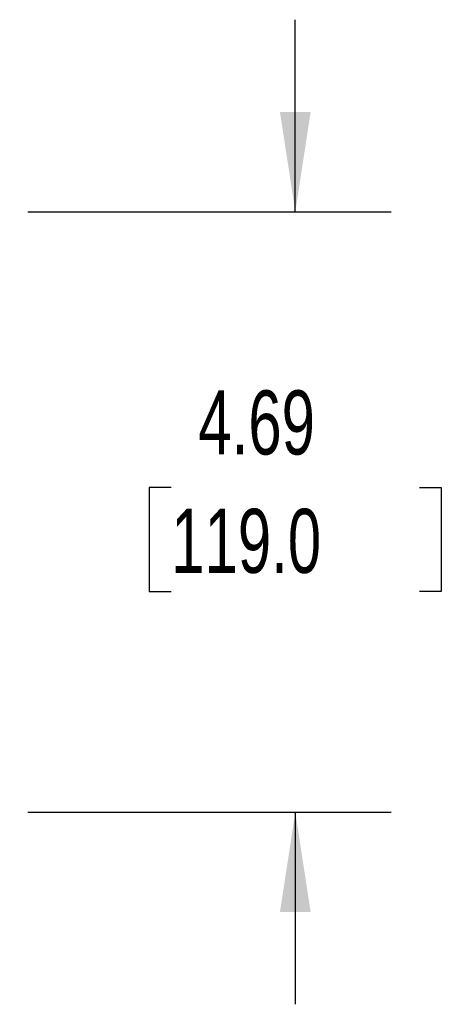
# Model space of a CAD drawing. Header units: inches. Extents: x 0 to 66, y 0 to 51.
# Tile 7 of 11: x 39.6 to 42.8, y 28.7 to 36.4. Entities that reach past the tile are written whole.
import ezdxf

# ---------------------------------------------------------------- set-up
doc = ezdxf.new("R2010")
doc.units = ezdxf.units.IN
doc.header["$LTSCALE"] = 6
doc.header["$MEASUREMENT"] = 0
doc.layers.add('DIMENSIONS', color=140, linetype='Continuous', lineweight=25)
doc.styles.add('SLDTEXTSTYLE0', font='TXT', dxfattribs={"width": 0.7})
doc.dimstyles.new('SLDDIMSTYLE1', dxfattribs={"dimtxt": 0.509766, "dimasz": 0.78, "dimexe": 0, "dimexo": 0.0625, "dimgap": 0.127441, "dimtad": 0, "dimtih": 1, "dimtoh": 1, "dimrnd": 1e-09, "dimzin": 12, "dimdsep": 46, "dimtxsty": 'SLDTEXTSTYLE0', "dimsah": 1, "dimcen": 0.09, "dimadec": 0, "dimazin": 3, "dimtfac": 1, "dimtmove": 0, "dimatfit": 0, "dimfxl": 0, "dimfrac": 2, "dimtolj": 1, "dimtzin": 12, "dimarcsym": 0})

# ---------------------------------------------------------------- blocks, each defined once
blk = doc.blocks.new('_D_4')
at = {"layer": 'DIMENSIONS'}
for p, q in [((41.7083, 34.8705), (41.7083, 36.3705)), ((39.6199, 34.8705), (42.4583, 34.8705)), ((40.7389, 32.7183), (40.5677, 32.7183)), ((40.5677, 32.7183), (40.5677, 31.9081)), ((42.6778, 32.7183), (42.8489, 32.7183)), ((42.8489, 32.7183), (42.8489, 31.9081)), ((40.5677, 31.9081), (40.7389, 31.9081)), ((42.8489, 31.9081), (42.6778, 31.9081)), ((39.6199, 30.1855), (42.4583, 30.1855)), ((41.7083, 30.1855), (41.7083, 28.6855))]:
    blk.add_line(p, q, dxfattribs=at)
for points in [[(41.7083, 34.8705), (41.8283, 35.6505), (41.5883, 35.6505)], [(41.7083, 30.1855), (41.5883, 29.4055), (41.8283, 29.4055)]]:
    blk.add_solid(points, dxfattribs=at)
at = {"layer": 'DIMENSIONS', "char_height": 0.5, "attachment_point": 1, "style": 'SLDTEXTSTYLE0'}
for s, insert in [('4.69', (40.9509, 33.477)), ('119.0', (40.7389, 32.5527))]:
    blk.add_mtext(s, dxfattribs=dict(at, insert=insert))

msp = doc.modelspace()

# ---------------------------------------------------------------- dimensions: what is measured, and where the dimension line sits
at = {"layer": 'DIMENSIONS'}
dim = msp.add_linear_dim(base=(41.70832, 30.18545), p1=(39.31989, 34.87049), p2=(39.31989, 30.18545), angle=90, dimstyle='SLDDIMSTYLE1', dxfattribs=at)
dim.commit()
dim.dimension.update_dxf_attribs({"geometry": '_D_4', "text_midpoint": (41.70832, 32.71833), "dimtype": 160})

doc.saveas('drawing.dxf')
